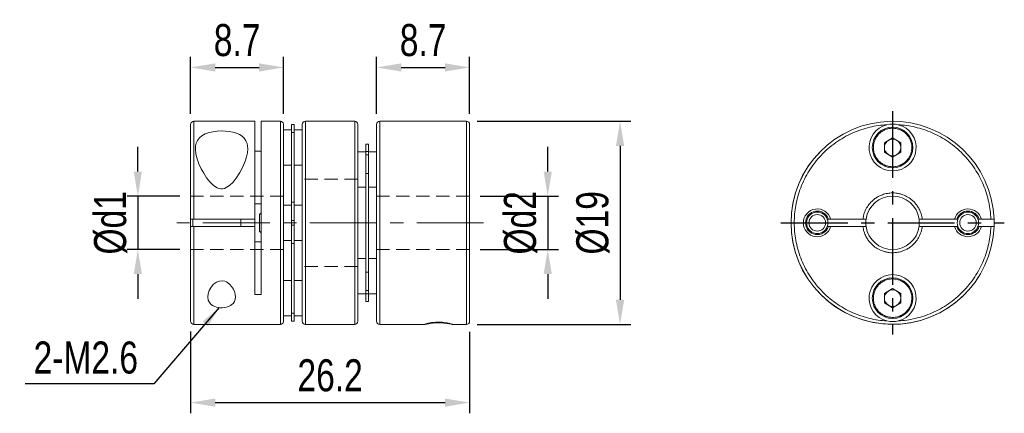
# Model space of a CAD drawing. Header units: millimetres. Extents: x 0 to 297, y 0 to 210.
# Tile 3 of 5: x 153 to 245, y 95 to 132. Entities that reach past the tile are written whole.
import ezdxf

# ---------------------------------------------------------------- set-up
doc = ezdxf.new("R2010")
doc.units = ezdxf.units.MM
doc.header["$LTSCALE"] = 5
doc.linetypes.add('CENTER', pattern=[2, 1.25, -0.25, 0.25, -0.25])
doc.linetypes.add('HIDDEN', pattern=[0.375, 0.25, -0.125])
doc.layers.get('0').update_dxf_attribs({"linetype": 'CONTINUOUS'})
doc.layers.get('Defpoints').update_dxf_attribs({"linetype": 'CONTINUOUS'})
doc.layers.add('D', color=7, linetype='CONTINUOUS')
doc.layers.add('DIM', color=2, linetype='CONTINUOUS')
doc.styles.get("Standard").update_dxf_attribs({"font": 'Gulim.ttf', "width": 0.8, "height": 3})
doc.dimstyles.new('LIM', dxfattribs={"dimtxt": 2, "dimasz": 2, "dimexe": 2, "dimexo": 1, "dimgap": 1, "dimtad": 1, "dimdec": 3, "dimzin": 9, "dimdsep": 46, "dimtxsty": 'Standard', "dimcen": 3, "dimclrd": 1, "dimclre": 1, "dimadec": 0, "dimazin": 0, "dimtfac": 1, "dimtdec": 3, "dimtmove": 0, "dimatfit": 3, "dimfxl": 0, "dimtolj": 1, "dimtzin": 0, "dimarcsym": 0})
doc.dimstyles.get("Standard").update_dxf_attribs({"dimtxt": 0.18, "dimasz": 0.18, "dimexe": 0.18, "dimexo": 0.0625, "dimgap": 0.09, "dimtad": 0, "dimtih": 1, "dimtoh": 1, "dimdec": 4, "dimzin": 0, "dimdsep": 46, "dimtxsty": 'Standard', "dimcen": 0.09, "dimadec": 0, "dimazin": 0, "dimtfac": 1, "dimtdec": 4, "dimtofl": 0, "dimtmove": 0, "dimatfit": 3, "dimfxl": 0, "dimtolj": 1, "dimtzin": 0, "dimarcsym": 0})

# ---------------------------------------------------------------- blocks, each defined once
blk = doc.blocks.new('*D68')
at = {"layer": 'D', "color": 1, "lineweight": -2}
for p, q in [((169.321, 122.902), (169.321, 128.259)), ((178.021, 122.902), (178.021, 128.259)), ((171.621, 127.259), (175.721, 127.259))]:
    blk.add_line(p, q, dxfattribs=at)
at = {"layer": 'D', "color": 1}
for points in [[(171.621, 127.642), (171.621, 126.876), (169.321, 127.259)], [(175.721, 127.642), (175.721, 126.876), (178.021, 127.259)]]:
    blk.add_solid(points, dxfattribs=at)
at = {"layer": 'Defpoints', "color": 0}
for p in [(178.021, 127.259), (169.321, 121.902), (178.021, 121.902)]:
    blk.add_point(p, dxfattribs=at)
at = {"layer": 'D', "insert": (173.671, 129.799), "char_height": 3, "attachment_point": 5}
blk.add_mtext('\\A1;8.7', dxfattribs=at)
blk = doc.blocks.new('*D69')
at = {"layer": 'D', "color": 1, "lineweight": -2}
for p, q in [((186.721, 122.908), (186.721, 128.259)), ((195.421, 122.908), (195.421, 128.259)), ((189.021, 127.259), (193.121, 127.259))]:
    blk.add_line(p, q, dxfattribs=at)
at = {"layer": 'D', "color": 1}
for points in [[(189.021, 127.642), (189.021, 126.876), (186.721, 127.259)], [(193.121, 127.642), (193.121, 126.876), (195.421, 127.259)]]:
    blk.add_solid(points, dxfattribs=at)
at = {"layer": 'Defpoints', "color": 0}
for p in [(195.421, 127.259), (186.721, 121.908), (195.421, 121.908)]:
    blk.add_point(p, dxfattribs=at)
at = {"layer": 'D', "insert": (191.071, 129.799), "char_height": 3, "attachment_point": 5}
blk.add_mtext('\\A1;8.7', dxfattribs=at)
blk = doc.blocks.new('*D70')
at = {"layer": 'D', "color": 1, "lineweight": -2}
for p, q in [((164.386, 117.517), (164.386, 119.817)), ((168.321, 115.217), (163.386, 115.217)), ((164.386, 115.217), (164.386, 110.217)), ((168.321, 110.217), (163.386, 110.217)), ((164.386, 107.917), (164.386, 105.617))]:
    blk.add_line(p, q, dxfattribs=at)
at = {"layer": 'D', "color": 1}
for points in [[(164.003, 117.517), (164.769, 117.517), (164.386, 115.217)], [(164.003, 107.917), (164.769, 107.917), (164.386, 110.217)]]:
    blk.add_solid(points, dxfattribs=at)
at = {"layer": 'Defpoints', "color": 0}
for p in [(169.321, 115.217), (164.386, 110.217), (169.321, 110.217)]:
    blk.add_point(p, dxfattribs=at)
at = {"layer": 'D', "insert": (161.842, 112.717), "char_height": 3, "attachment_point": 5, "rotation": 90}
blk.add_mtext('\\A1;%%cd1', dxfattribs=at)
blk = doc.blocks.new('*D71')
at = {"layer": 'D', "color": 1, "lineweight": -2}
for p, q in [((202.728, 117.517), (202.728, 119.817)), ((196.421, 115.217), (203.728, 115.217)), ((202.728, 115.217), (202.728, 110.217)), ((196.421, 110.217), (203.728, 110.217)), ((202.728, 107.917), (202.728, 105.617))]:
    blk.add_line(p, q, dxfattribs=at)
at = {"layer": 'D', "color": 1}
for points in [[(202.345, 117.517), (203.112, 117.517), (202.728, 115.217)], [(202.345, 107.917), (203.112, 107.917), (202.728, 110.217)]]:
    blk.add_solid(points, dxfattribs=at)
at = {"layer": 'Defpoints', "color": 0}
for p in [(195.421, 115.217), (195.421, 110.217), (202.728, 110.217)]:
    blk.add_point(p, dxfattribs=at)
at = {"layer": 'D', "insert": (200.186, 112.717), "char_height": 3, "attachment_point": 5, "rotation": 90}
blk.add_mtext('\\A1;%%cd2', dxfattribs=at)
blk = doc.blocks.new('*D72')
at = {"layer": 'D', "color": 1, "lineweight": -2}
for p, q in [((196.121, 122.217), (210.496, 122.217)), ((209.496, 119.917), (209.496, 105.517)), ((196.121, 103.217), (210.496, 103.217))]:
    blk.add_line(p, q, dxfattribs=at)
at = {"layer": 'D', "color": 1}
for points in [[(209.113, 119.917), (209.88, 119.917), (209.496, 122.217)], [(209.113, 105.517), (209.88, 105.517), (209.496, 103.217)]]:
    blk.add_solid(points, dxfattribs=at)
at = {"layer": 'Defpoints', "color": 0}
for p in [(195.121, 122.217), (195.121, 103.217), (209.496, 103.217)]:
    blk.add_point(p, dxfattribs=at)
at = {"layer": 'D', "insert": (206.954, 112.717), "char_height": 3, "attachment_point": 5, "rotation": 90}
blk.add_mtext('\\A1;%%c19', dxfattribs=at)
blk = doc.blocks.new('*D73')
at = {"layer": 'D', "color": 1, "lineweight": -2}
for p, q in [((169.321, 102.533), (169.321, 94.891)), ((195.421, 102.517), (195.421, 94.891)), ((171.621, 95.891), (193.121, 95.891))]:
    blk.add_line(p, q, dxfattribs=at)
at = {"layer": 'D', "color": 1}
for points in [[(171.621, 96.275), (171.621, 95.508), (169.321, 95.891)], [(193.121, 96.275), (193.121, 95.508), (195.421, 95.891)]]:
    blk.add_solid(points, dxfattribs=at)
at = {"layer": 'Defpoints', "color": 0}
for p in [(169.321, 103.533), (195.421, 103.517), (195.421, 95.891)]:
    blk.add_point(p, dxfattribs=at)
at = {"layer": 'D', "insert": (182.371, 98.429), "char_height": 3, "attachment_point": 5}
blk.add_mtext('\\A1;26.2', dxfattribs=at)

msp = doc.modelspace()

# ---------------------------------------------------------------- linework, layer by layer
at = {"color": 7, "linetype": 'Continuous', "lineweight": 15}
for p, q in [((175.3209, 122.2171), (169.6209, 122.2171)), ((169.6209, 122.2171), (169.6209, 113.0671)), ((175.3209, 113.0671), (175.3209, 122.2171)), ((177.7209, 122.2171), (175.9209, 122.2171)), ((175.9209, 122.2171), (175.9209, 105.9996)), ((177.7209, 103.2171), (177.7209, 122.2171)), ((179.0209, 121.9171), (178.7709, 121.9171)), ((178.7709, 121.9144), (178.7709, 121.9171)), ((178.7709, 121.9144), (179.0209, 121.9144)), ((178.7709, 121.1829), (178.7709, 121.9144)), ((179.0209, 121.9144), (179.0209, 121.9171)), ((179.0209, 121.1829), (179.0209, 121.9144)), ((184.6709, 122.2171), (180.0709, 122.2171)), ((180.0709, 119.4347), (180.0709, 122.2171)), ((184.6709, 103.2171), (184.6709, 122.2171)), ((195.1209, 122.2171), (187.0209, 122.2171)), ((187.0209, 122.2171), (187.0209, 119.4347)), ((195.1209, 103.2171), (195.1209, 122.2171)), ((178.7709, 121.4171), (178.0209, 121.4171)), ((178.7709, 121.1829), (179.0209, 121.1829)), ((178.7709, 114.6457), (178.7709, 121.1829)), ((179.7709, 121.4171), (179.0209, 121.4171)), ((179.0209, 121.1829), (179.0209, 114.6457)), ((185.9709, 120.0672), (185.7209, 120.0672)), ((185.7209, 119.3769), (185.7209, 120.0672)), ((185.9709, 119.3769), (185.9709, 120.0672)), ((234.2167, 120.2131), (234.9892, 120.6591)), ((234.2167, 119.3211), (234.2167, 120.2131)), ((234.9892, 120.6591), (235.7617, 120.2131)), ((235.7617, 120.2131), (235.7617, 119.3211)), ((175.9209, 119.4346), (175.3209, 119.4346)), ((180.0709, 103.2171), (180.0709, 119.4347)), ((185.7209, 119.3523), (184.9709, 119.3523)), ((185.7209, 119.3769), (185.9709, 119.3769)), ((185.7209, 119.0645), (185.7209, 119.3769)), ((185.7209, 119.0645), (185.9709, 119.0645)), ((185.7209, 117.3397), (185.7209, 119.0645)), ((185.9709, 119.0645), (185.9709, 119.3769)), ((186.7209, 119.3523), (185.9709, 119.3523)), ((185.9709, 117.3397), (185.9709, 119.0645)), ((186.7209, 119.2691), (186.7209, 119.3523)), ((187.0209, 119.4347), (187.0209, 103.2171)), ((234.9892, 118.8751), (234.2167, 119.3211)), ((235.7617, 119.3211), (234.9892, 118.8751)), ((178.0209, 118.1171), (178.7709, 118.1171)), ((179.0209, 118.1171), (179.7709, 118.1171)), ((185.7209, 117.3397), (185.9709, 117.3397)), ((185.7209, 108.0947), (185.7209, 117.3397)), ((185.9709, 117.3397), (185.9709, 108.0947)), ((184.9709, 116.0523), (185.7209, 116.0523)), ((184.9709, 116.0521), (185.7209, 116.0521)), ((185.9709, 116.0523), (186.7209, 116.0523)), ((185.9709, 116.0521), (186.7209, 116.0521)), ((175.3209, 114.4848), (175.9209, 114.4848)), ((178.7709, 114.3671), (178.0209, 114.3671)), ((179.0209, 114.6457), (178.7709, 114.6457)), ((178.7709, 112.938), (178.7709, 114.6457)), ((179.0209, 112.938), (179.0209, 114.6457)), ((179.7709, 114.3671), (179.0209, 114.3671)), ((175.9209, 113.6411), (175.7709, 113.4911)), ((175.7709, 113.4911), (175.7709, 111.9431)), ((169.3209, 112.3639), (169.3209, 113.0687)), ((169.3209, 113.0671), (169.6209, 113.0671)), ((169.5209, 113.0712), (169.5209, 112.3624)), ((169.6209, 113.0671), (175.3209, 113.0671)), ((174.0209, 112.3671), (174.0209, 113.0671)), ((175.3209, 112.3671), (175.3209, 113.0671)), ((178.7709, 112.938), (179.0209, 112.938)), ((178.7709, 112.4962), (178.7709, 112.938)), ((178.7709, 112.4962), (179.0209, 112.4962)), ((178.7709, 110.7884), (178.7709, 112.4962)), ((179.0209, 112.4962), (179.0209, 112.938)), ((179.0209, 110.7884), (179.0209, 112.4962)), ((228.8759, 113.0671), (228.982, 113.0671)), ((228.982, 113.0671), (229.1912, 113.0671)), ((229.1912, 113.0671), (232.2111, 113.0671)), ((232.2111, 113.0671), (232.5138, 113.0671)), ((237.4646, 113.0671), (237.7672, 113.0671)), ((237.7672, 113.0671), (240.7872, 113.0671)), ((240.7872, 113.0671), (240.9964, 113.0671)), ((240.9964, 113.0671), (241.1024, 113.0671)), ((242.9759, 113.0671), (243.082, 113.0671)), ((243.2912, 113.0671), (243.082, 113.0671)), ((243.2912, 113.0671), (244.1825, 113.0671)), ((244.1825, 113.0671), (244.4827, 113.0671)), ((169.6209, 112.3671), (169.3209, 112.3671)), ((175.3209, 112.3671), (169.6209, 112.3671)), ((169.6209, 112.3671), (169.6209, 103.2171)), ((175.3209, 105.9996), (175.3209, 112.3671)), ((175.7709, 111.9431), (175.9209, 111.7931)), ((228.982, 112.3671), (228.8759, 112.3671)), ((228.982, 112.3671), (229.1912, 112.3671)), ((232.2111, 112.3671), (229.1912, 112.3671)), ((232.5138, 112.3671), (232.2111, 112.3671)), ((237.7672, 112.3671), (237.4646, 112.3671)), ((240.7872, 112.3671), (237.7672, 112.3671)), ((240.7872, 112.3671), (240.9964, 112.3671)), ((241.1024, 112.3671), (240.9964, 112.3671)), ((243.082, 112.3671), (242.9759, 112.3671)), ((243.082, 112.3671), (243.2912, 112.3671)), ((244.1825, 112.3671), (243.2912, 112.3671)), ((244.4827, 112.3671), (244.1825, 112.3671)), ((175.9209, 110.9493), (175.3209, 110.9493)), ((178.0209, 111.0671), (178.7709, 111.0671)), ((178.7709, 110.7884), (179.0209, 110.7884)), ((178.7709, 104.2512), (178.7709, 110.7884)), ((179.0209, 111.0671), (179.7709, 111.0671)), ((179.0209, 110.7884), (179.0209, 104.2512)), ((185.7209, 109.3821), (184.9709, 109.3821)), ((186.7209, 109.3821), (185.9709, 109.3821)), ((185.9709, 108.0947), (185.7209, 108.0947)), ((185.7209, 106.3699), (185.7209, 108.0947)), ((185.9709, 106.3699), (185.9709, 108.0947)), ((178.7709, 107.3171), (178.0209, 107.3171)), ((179.7709, 107.3171), (179.0209, 107.3171)), ((175.3209, 105.9996), (175.9209, 105.9996)), ((184.9709, 106.0821), (185.7209, 106.0821)), ((184.9709, 106.0819), (185.7209, 106.0819)), ((185.7209, 106.3699), (185.9709, 106.3699)), ((185.7209, 106.0575), (185.7209, 106.3699)), ((185.7209, 106.0575), (185.9709, 106.0575)), ((185.7209, 105.3672), (185.7209, 106.0575)), ((185.9709, 106.0575), (185.9709, 106.3699)), ((185.9709, 106.0821), (186.7209, 106.0821)), ((185.9709, 106.0819), (186.7209, 106.0819)), ((185.9709, 105.3672), (185.9709, 106.0575)), ((234.2167, 106.1131), (234.9892, 106.5591)), ((234.2167, 105.2211), (234.2167, 106.1131)), ((234.9892, 106.5591), (235.7617, 106.1131)), ((235.7617, 106.1131), (235.7617, 105.2211)), ((185.7209, 105.3672), (185.9709, 105.3672)), ((185.9709, 105.3672), (185.7209, 105.3672)), ((186.7209, 105.8321), (186.7209, 105.834)), ((186.7209, 105.8321), (186.7357, 105.8321)), ((234.9892, 104.7751), (234.2167, 105.2211)), ((235.7617, 105.2211), (234.9892, 104.7751)), ((179.0209, 104.2512), (178.7709, 104.2512)), ((178.7709, 103.5197), (178.7709, 104.2512)), ((179.0209, 103.5197), (179.0209, 104.2512)), ((169.6209, 103.2171), (177.7209, 103.2171)), ((178.0209, 104.0171), (178.7709, 104.0171)), ((178.7709, 103.5197), (179.0209, 103.5197)), ((178.7709, 103.5171), (178.7709, 103.5197)), ((178.7709, 103.5171), (179.0209, 103.5171)), ((179.0209, 104.0171), (179.7709, 104.0171)), ((179.0209, 103.5171), (179.0209, 103.5197)), ((180.0709, 103.2171), (184.6709, 103.2171)), ((187.0209, 103.2171), (188.8209, 103.2171)), ((189.4209, 103.2171), (188.8209, 103.2171)), ((189.4209, 103.2171), (191.2395, 103.2171)), ((193.8209, 103.2219), (193.7954, 103.2191)), ((193.7954, 103.2171), (195.1209, 103.2171))]:
    msp.add_line(p, q, dxfattribs=at)
at = {"color": 1, "linetype": 'HIDDEN', "lineweight": 15}
for p, q in [((184.9709, 116.8171), (179.7709, 116.8171)), ((178.0209, 115.2171), (169.3209, 115.2171)), ((195.4209, 115.2171), (186.7209, 115.2171)), ((178.0209, 110.2171), (169.3209, 110.2171)), ((195.4209, 110.2171), (186.7209, 110.2171)), ((184.9709, 108.6171), (179.7709, 108.6171))]:
    msp.add_line(p, q, dxfattribs=at)
at = {"color": 1, "linetype": 'CENTER', "lineweight": 15}
msp.add_line((196.7259, 112.7171), (168.0159, 112.7171), dxfattribs=at)
at = {"color": 7, "linetype": 'Continuous', "lineweight": 15, "flags": 128}
for points in [[(169.3242, 121.96), (169.3244, 121.9624), (169.3209, 121.9017)], [(178.0209, 121.9017), (178.0185, 121.952), (178.0177, 121.96)], [(174.6709, 119.6453), (174.6417, 119.2706), (174.5594, 118.8783), (174.4317, 118.4754), (174.2132, 117.9512), (173.9343, 117.4221), (173.5955, 116.903), (173.3047, 116.5375), (172.9615, 116.2079), (172.6595, 116.0116), (172.4872, 115.9433), (172.3049, 115.9066), (172.1381, 115.9068), (171.9745, 115.9373), (171.7979, 116.0042), (171.6343, 116.0962), (171.365, 116.3063), (171.1294, 116.5478), (170.8173, 116.9407), (170.5494, 117.3519), (170.3201, 117.7684), (170.1048, 118.2319), (169.9369, 118.6901), (169.8234, 119.1348), (169.7709, 119.6453), (169.7907, 119.9226), (169.8529, 120.1844), (169.9616, 120.4256), (170.1406, 120.6633), (170.3836, 120.8683), (170.6932, 121.0372), (171.0604, 121.1666), (171.4265, 121.2468), (171.8186, 121.2948), (172.1972, 121.3104), (172.5765, 121.2983), (172.9389, 121.2589), (173.2815, 121.1925), (173.5984, 121.0975), (173.879, 120.9751), (174.1276, 120.8183), (174.3281, 120.6346), (174.4928, 120.4032), (174.6015, 120.1462), (174.6542, 119.9027), (174.6709, 119.6453)], [(170.9209, 105.7889), (170.9566, 106.0859), (171.0597, 106.3877), (171.2298, 106.6882), (171.4711, 106.9667), (171.7386, 107.1629), (172.0154, 107.2705), (172.2687, 107.2927), (172.5167, 107.2453), (172.6697, 107.1808), (172.8082, 107.0977), (172.9939, 106.945), (173.1481, 106.7737), (173.3293, 106.4961), (173.4509, 106.2094), (173.503, 105.9973), (173.5209, 105.7889), (173.4978, 105.568), (173.4253, 105.3604), (173.3263, 105.2055), (173.1892, 105.0669), (173.0452, 104.9675), (172.8755, 104.8851), (172.6812, 104.8225), (172.4694, 104.7823), (172.2751, 104.7674), (172.079, 104.7717), (171.8992, 104.7933), (171.7282, 104.8309), (171.4205, 104.9539), (171.2817, 105.044), (171.1663, 105.1472), (171.0423, 105.3127), (170.9631, 105.4949), (170.9209, 105.7889)], [(169.3209, 103.5325), (169.3233, 103.4822), (169.3242, 103.4741)], [(178.0177, 103.4741), (178.0174, 103.4717), (178.0209, 103.5325)], [(193.7853, 103.218), (193.6822, 103.2321), (193.5121, 103.2627), (193.2708, 103.3038), (193.0033, 103.3398), (192.7265, 103.3619), (192.4732, 103.3666), (192.2251, 103.3566), (192.0722, 103.3434), (191.9336, 103.3272), (191.748, 103.3002), (191.5937, 103.2739), (191.4126, 103.2414), (191.291, 103.2216), (191.2389, 103.2171), (191.2209, 103.2219), (191.2441, 103.2382), (191.3165, 103.2649), (191.4156, 103.2931), (191.5527, 103.3248), (191.6967, 103.3519), (191.8663, 103.3771), (192.0606, 103.3981), (192.2724, 103.4125), (192.4668, 103.418), (192.6629, 103.4164), (192.8426, 103.4085), (193.0137, 103.3952), (193.3214, 103.3558), (193.4602, 103.3308), (193.5756, 103.3056), (193.6996, 103.2729), (193.7788, 103.2462), (193.8209, 103.2219), (193.8209, 103.2219)]]:
    msp.add_lwpolyline(points, dxfattribs=at)
at = {"color": 7, "linetype": 'Continuous', "lineweight": 15}
for centre, radius in [((234.9892, 119.7671), 1.9), ((227.9392, 112.7171), 0.774), ((242.0392, 112.7171), 0.774), ((234.9892, 105.6671), 1.9)]:
    msp.add_circle(centre, radius, dxfattribs=at)
for centre, radius, start, end in [((169.6209, 121.9171), 0.3, 90, 171.769621), ((177.7209, 121.9171), 0.3, 8.217756, 90), ((180.0709, 121.9171), 0.3, 90, 180), ((184.6709, 121.9171), 0.3, 0, 90), ((187.0209, 121.9171), 0.3, 90, 180), ((195.1209, 121.9171), 0.3, 0, 90), ((234.9892, 112.7171), 9.5, 2.111375, 357.888625), ((234.9892, 119.7671), 2.2, 104.008193, 75.991807), ((234.9892, 119.6514), 2.3124, 76.685472, 103.314528), ((234.9892, 119.7671), 0.7725, 120, 180), ((234.9892, 119.7671), 0.7725, 180, 240), ((234.9892, 119.7671), 0.7725, 60, 120), ((234.9892, 119.7671), 0.7725, 0, 60), ((234.9892, 119.7671), 0.7725, 300, 0), ((234.9892, 112.7171), 9.5, 135, 315), ((234.9892, 119.7671), 0.7725, 240, 300), ((234.9892, 112.7171), 2.5, 8.047846, 171.952154), ((227.9392, 112.7171), 1.3, 15.618498, 344.381502), ((227.9392, 112.7171), 1.1, 18.553005, 341.446995), ((227.9392, 112.7171), 1, 20.487315, 339.512685), ((242.0392, 112.7171), 1.3, 15.618498, 164.381502), ((242.0392, 112.7171), 1.1, 18.553005, 161.446995), ((242.0392, 112.7171), 1, 20.487315, 159.512685), ((227.9392, 112.7171), 1, 339.512685, 20.487315), ((234.9892, 112.7171), 2.5, 171.952154, 188.047846), ((234.9892, 112.7171), 2.5, 352.005259, 7.983506), ((242.0392, 112.7171), 1, 159.512685, 200.487315), ((242.0392, 112.7171), 1, 0, 20.487315), ((242.0392, 112.7171), 1, 339.512685, 0), ((234.9892, 112.7171), 9.5, 357.887487, 2.111706), ((234.9892, 112.7171), 2.5, 188.047846, 351.952154), ((242.0392, 112.7171), 1.3, 195.618498, 344.381502), ((242.0392, 112.7171), 1.1, 198.553005, 341.446995), ((242.0392, 112.7171), 1, 200.487315, 339.512685), ((234.9892, 105.6671), 2.2, 284.008193, 255.991807), ((164.2389, 106.2227), 22.4852, 359.040407, 0.959593), ((216.053, 106.2227), 20.6355, 178.954386, 181.045614), ((234.9892, 105.6671), 0.7725, 120, 180), ((234.9892, 105.6671), 0.7725, 60, 120), ((234.9892, 105.6671), 0.7725, 0, 60), ((234.9892, 105.6671), 0.7725, 180, 240), ((234.9892, 105.6671), 0.7725, 300, 0), ((234.9892, 105.6671), 0.7725, 240, 300), ((169.6209, 103.5171), 0.3, 188.217756, 270), ((177.7209, 103.5171), 0.3, 270, 351.769621), ((180.0709, 103.5171), 0.3, 180, 270), ((184.6709, 103.5171), 0.3, 270, 0), ((187.0209, 103.5171), 0.3, 180, 270), ((195.1209, 103.5171), 0.3, 270, 0), ((234.9892, 105.7827), 2.3124, 256.685492, 283.314508)]:
    msp.add_arc(centre, radius, start, end, dxfattribs=at)
for points, knots in [([(169.3209, 121.9017), (169.3209, 121.8796), (169.3209, 121.8357), (169.3209, 121.6799), (169.3209, 121.4554), (169.3209, 121.1489), (169.3209, 120.7665), (169.3209, 120.3042), (169.3209, 119.7703), (169.3209, 119.1673), (169.3209, 118.505), (169.3209, 117.793), (169.3209, 117.0398), (169.3209, 116.2613), (169.3209, 115.4622), (169.3209, 114.6632), (169.3209, 113.863), (169.3209, 113.3324), (169.3209, 113.0671)], [0, 0, 0, 0, 0.058784, 0.1175107, 0.1793813, 0.2412135, 0.3053354, 0.3694188, 0.4347283, 0.5000001, 0.5653095, 0.6305814, 0.6947033, 0.7587868, 0.8206574, 0.8824896, 0.941235, 1, 1, 1, 1]), ([(178.0209, 112.7171), (178.0209, 112.9888), (178.0209, 113.5321), (178.0209, 114.3556), (178.0209, 115.1806), (178.0209, 116.0092), (178.0209, 116.8186), (178.0209, 117.6042), (178.0209, 118.3483), (178.0209, 119.0415), (178.0209, 119.6733), (178.0209, 120.2328), (178.0209, 120.7173), (178.0209, 121.1175), (178.0209, 121.4379), (178.0209, 121.6718), (178.0209, 121.8337), (178.0209, 121.879), (178.0209, 121.9017)], [0, 0, 0, 0, 0.0585674, 0.1171162, 0.1789084, 0.2407376, 0.3049059, 0.3691112, 0.4345374, 0.4999999, 0.5654262, 0.6308887, 0.6950568, 0.7592621, 0.8210543, 0.8828836, 0.9414144, 1, 1, 1, 1]), ([(179.7709, 119.2226), (179.7709, 119.4158), (179.7709, 119.8021), (179.7709, 120.3177), (179.7709, 120.7798), (179.7709, 121.1334), (179.7709, 121.3939), (179.7709, 121.5811), (179.7709, 121.7559), (179.7709, 121.8773), (179.7709, 121.9327), (179.7709, 121.9171), (179.7709, 121.9171)], [0, 0, 0, 0, 0.11650474, 0.23297245, 0.35641631, 0.47993269, 0.56573677, 0.65137801, 0.73724686, 0.86857317, 0.99997392, 1, 1, 1, 1]), ([(184.9709, 119.2226), (184.9709, 119.4158), (184.9709, 119.8021), (184.9709, 120.3177), (184.9709, 120.7798), (184.9709, 121.1334), (184.9709, 121.3937), (184.9709, 121.5815), (184.9709, 121.754), (184.9709, 121.8891), (184.9709, 121.9077), (184.9709, 121.9171)], [0, 0, 0, 0, 0.1165078, 0.2329785, 0.3564256, 0.4799452, 0.5657515, 0.651395, 0.7372661, 0.8685958, 1, 1, 1, 1]), ([(186.7209, 121.9078), (186.7209, 121.9105), (186.7209, 121.9223), (186.7209, 121.8528), (186.7209, 121.6979), (186.7209, 121.4518), (186.7209, 121.1303), (186.7209, 120.7372), (186.7209, 120.2858), (186.7209, 119.7843), (186.7209, 119.4099), (186.7209, 119.2226)], [0, 0, 0, 0, 0.0368357, 0.1628679, 0.2889704, 0.4125794, 0.5362599, 0.655292, 0.7743955, 0.8871448, 1, 1, 1, 1]), ([(195.4209, 106.5993), (195.4209, 106.8069), (195.4209, 107.2219), (195.4209, 107.9131), (195.4209, 108.6533), (195.4209, 109.4537), (195.4209, 110.2935), (195.4209, 111.1727), (195.4209, 112.0723), (195.4209, 112.9842), (195.4209, 113.8934), (195.4209, 114.7854), (195.4209, 115.6517), (195.4209, 116.4745), (195.4209, 117.253), (195.4209, 117.9692), (195.4209, 118.6294), (195.4209, 119.2312), (195.4209, 119.782), (195.4209, 120.2864), (195.4209, 120.737), (195.4209, 121.1303), (195.4209, 121.4518), (195.4209, 121.6979), (195.4209, 121.8528), (195.4209, 121.9223), (195.4209, 121.9105), (195.4209, 121.9078)], [0, 0, 0, 0, 0.0385654, 0.0770947, 0.1177954, 0.1584717, 0.2007364, 0.2429767, 0.286069, 0.3291374, 0.3722298, 0.4152981, 0.4575629, 0.4998032, 0.5405039, 0.5811801, 0.6197395, 0.6582749, 0.6968343, 0.7353697, 0.7760703, 0.8167466, 0.8590113, 0.9012516, 0.944344, 0.9874123, 1, 1, 1, 1]), ([(234.4567, 103.5325), (234.1857, 103.5551), (233.6441, 103.6004), (232.8285, 103.7623), (232.0157, 103.9962), (231.2042, 104.3166), (230.4167, 104.7169), (229.6578, 105.2014), (228.945, 105.7608), (228.2872, 106.3927), (227.6946, 107.0859), (227.1773, 107.83), (226.7377, 108.6155), (226.3835, 109.425), (226.1111, 110.2535), (225.9234, 111.0787), (225.8131, 111.9021), (225.7772, 112.7172), (225.8131, 113.5322), (225.9235, 114.3558), (226.1111, 115.1808), (226.3837, 116.0095), (226.7377, 116.8188), (227.1775, 117.6045), (227.6947, 118.3484), (228.2874, 119.0417), (228.9452, 119.6734), (229.6581, 120.233), (230.4169, 120.7174), (231.2045, 121.1177), (232.0158, 121.438), (232.8287, 121.6719), (233.6442, 121.8337), (234.1858, 121.879), (234.4567, 121.9017)], [0, 0, 0, 0, 0.0292928, 0.0585582, 0.0894728, 0.1203689, 0.1524715, 0.1845557, 0.2172869, 0.25, 0.2827312, 0.3154444, 0.347547, 0.3796311, 0.4105457, 0.4414418, 0.47073, 0.5, 0.5292883, 0.5585583, 0.5894729, 0.620369, 0.6524716, 0.6845557, 0.717287, 0.75, 0.7827313, 0.8154444, 0.8475471, 0.8796311, 0.9105458, 0.9414419, 0.9707163, 1, 1, 1, 1]), ([(235.5217, 121.9017), (235.7868, 121.8796), (236.3166, 121.8357), (237.114, 121.6799), (237.9087, 121.4554), (238.702, 121.1489), (239.4728, 120.7665), (240.2171, 120.3042), (240.9185, 119.7703), (241.5691, 119.1673), (242.1589, 118.505), (242.6788, 117.793), (243.1262, 117.0398), (243.4933, 116.2613), (243.7839, 115.4622), (243.9925, 114.6632), (244.1323, 113.863), (244.1658, 113.3324), (244.1825, 113.0671)], [0, 0, 0, 0, 0.058784, 0.1175107, 0.1793813, 0.2412135, 0.3053354, 0.3694188, 0.4347283, 0.5000001, 0.5653095, 0.6305814, 0.6947033, 0.7587868, 0.8206574, 0.8824896, 0.941235, 1, 1, 1, 1]), ([(233.1892, 119.7671), (233.1952, 119.8803), (233.2072, 120.1065), (233.2919, 120.3842), (233.389, 120.5988), (233.5129, 120.8105), (233.7079, 121.0486), (233.9937, 121.2827), (234.2806, 121.4305), (234.5405, 121.5154), (234.7632, 121.5579), (235.0267, 121.574), (235.3286, 121.5463), (235.6063, 121.4648), (235.8209, 121.3672), (236.0326, 121.2435), (236.2708, 121.0483), (236.5048, 120.7626), (236.6528, 120.4758), (236.7371, 120.216), (236.7811, 119.9934), (236.7865, 119.8427), (236.7892, 119.7671)], [0, 0, 0, 0, 0.0600506, 0.1199593, 0.1526967, 0.1850663, 0.249993, 0.3150149, 0.3799417, 0.4201098, 0.4599161, 0.5000012, 0.5600282, 0.6199611, 0.6526984, 0.6850682, 0.749995, 0.8150166, 0.8799436, 0.9200471, 0.9598531, 1, 1, 1, 1]), ([(236.7892, 119.7671), (236.7832, 119.6538), (236.7712, 119.4276), (236.6865, 119.15), (236.5894, 118.9354), (236.4655, 118.7237), (236.2704, 118.4855), (235.9847, 118.2514), (235.6978, 118.1036), (235.4379, 118.0187), (235.2152, 117.9762), (234.9517, 117.9602), (234.6497, 117.9879), (234.3721, 118.0694), (234.1575, 118.167), (233.9458, 118.2907), (233.7076, 118.4858), (233.4736, 118.7716), (233.3256, 119.0583), (233.2413, 119.3181), (233.1973, 119.5408), (233.1919, 119.6914), (233.1892, 119.7671)], [0, 0, 0, 0, 0.0600504, 0.1199592, 0.1526964, 0.1850662, 0.2499929, 0.3150148, 0.3799417, 0.4201099, 0.4599161, 0.5000009, 0.5600282, 0.6199612, 0.6526984, 0.685068, 0.7499951, 0.8150167, 0.8799437, 0.920047, 0.9598533, 1, 1, 1, 1]), ([(179.7709, 103.5171), (179.7709, 103.5212), (179.7709, 103.5295), (179.7709, 103.5972), (179.7709, 103.7044), (179.7709, 103.8528), (179.7709, 104.0404), (179.7709, 104.3007), (179.7709, 104.6546), (179.7709, 105.1159), (179.7709, 105.6346), (179.7709, 106.2027), (179.7709, 106.825), (179.7709, 107.5103), (179.7709, 108.2556), (179.7709, 108.976), (179.7709, 109.6373), (179.7709, 110.2283), (179.7709, 110.937), (179.7709, 111.7678), (179.7709, 112.6119), (179.7709, 113.35), (179.7709, 113.9799), (179.7709, 114.5994), (179.7709, 115.206), (179.7709, 115.797), (179.7709, 116.4582), (179.7709, 117.1789), (179.7709, 117.9232), (179.7709, 118.6117), (179.7709, 119.0189), (179.7709, 119.2226)], [0, 0, 0, 0, 0.0292108, 0.0583631, 0.0875959, 0.1161967, 0.1447432, 0.1733657, 0.2145129, 0.2556843, 0.2945002, 0.3333406, 0.3721564, 0.4109968, 0.452144, 0.4933154, 0.5219163, 0.5504629, 0.5790853, 0.62286, 0.6666595, 0.6958702, 0.7250225, 0.7542553, 0.7828562, 0.8114027, 0.8400252, 0.8811724, 0.9223438, 0.9611535, 1, 1, 1, 1]), ([(184.9709, 103.5171), (184.9709, 103.5212), (184.9709, 103.5295), (184.9709, 103.5972), (184.9709, 103.7044), (184.9709, 103.8528), (184.9709, 104.0404), (184.9709, 104.3007), (184.9709, 104.6546), (184.9709, 105.1159), (184.9709, 105.6346), (184.9709, 106.2027), (184.9709, 106.825), (184.9709, 107.5103), (184.9709, 108.2556), (184.9709, 108.976), (184.9709, 109.6373), (184.9709, 110.2283), (184.9709, 110.937), (184.9709, 111.7678), (184.9709, 112.6119), (184.9709, 113.35), (184.9709, 113.9799), (184.9709, 114.5994), (184.9709, 115.206), (184.9709, 115.797), (184.9709, 116.4582), (184.9709, 117.1789), (184.9709, 117.9232), (184.9709, 118.6117), (184.9709, 119.0189), (184.9709, 119.2226)], [0, 0, 0, 0, 0.0292192, 0.0583712, 0.0876038, 0.1162044, 0.1447506, 0.1733729, 0.2145197, 0.2556908, 0.2945063, 0.3333463, 0.3721618, 0.4110019, 0.4521488, 0.4933198, 0.5219204, 0.5504668, 0.579089, 0.6228632, 0.6666624, 0.6958728, 0.7250249, 0.7542574, 0.7828581, 0.8114044, 0.8400266, 0.8811734, 0.9223445, 0.9611538, 1, 1, 1, 1]), ([(186.7209, 119.2226), (186.7209, 119.0256), (186.7209, 118.6316), (186.7209, 117.9684), (186.7209, 117.2532), (186.7209, 116.4744), (186.7209, 115.6517), (186.7209, 114.7854), (186.7209, 113.8934), (186.7209, 112.9842), (186.7209, 112.0723), (186.7209, 111.1727), (186.7209, 110.2935), (186.7209, 109.4537), (186.7209, 108.6533), (186.7209, 107.9131), (186.7209, 107.2219), (186.7209, 106.8069), (186.7209, 106.5993)], [0, 0, 0, 0, 0.0585674, 0.1171163, 0.1789084, 0.2407377, 0.3049059, 0.3691112, 0.4345374, 0.5, 0.5654262, 0.6308886, 0.6950569, 0.7592621, 0.8210543, 0.8828837, 0.9414144, 1, 1, 1, 1]), ([(232.2111, 113.0671), (232.2283, 113.1747), (232.2626, 113.3892), (232.3611, 113.7008), (232.5193, 114.0589), (232.7658, 114.4471), (233.0868, 114.7868), (233.4078, 115.0371), (233.7083, 115.2155), (234.0712, 115.3732), (234.5001, 115.4892), (234.9351, 115.5263), (235.3149, 115.5048), (235.6365, 115.448), (236.0116, 115.3352), (236.4278, 115.1393), (236.8049, 114.8632), (237.0933, 114.576), (237.3081, 114.3003), (237.509, 113.9599), (237.6821, 113.5493), (237.7389, 113.2279), (237.7672, 113.0671)], [0, 0, 0, 0, 0.040383, 0.0804766, 0.120831, 0.1853772, 0.2499892, 0.2931605, 0.3360221, 0.379252, 0.4395926, 0.4999995, 0.5403396, 0.5804331, 0.6208323, 0.6853785, 0.7499902, 0.7931617, 0.8360235, 0.8792533, 0.939577, 1, 1, 1, 1]), ([(178.0209, 103.5325), (178.0209, 103.5552), (178.0209, 103.6004), (178.0209, 103.7623), (178.0209, 103.9962), (178.0209, 104.3165), (178.0209, 104.7168), (178.0209, 105.2012), (178.0209, 105.7607), (178.0209, 106.3924), (178.0209, 107.0857), (178.0209, 107.8297), (178.0209, 108.6154), (178.0209, 109.4247), (178.0209, 110.2533), (178.0209, 111.0783), (178.0209, 111.9019), (178.0209, 112.4453), (178.0209, 112.7171)], [0, 0, 0, 0, 0.0585674, 0.1171162, 0.1789084, 0.2407377, 0.3049059, 0.3691112, 0.4345374, 0.4999999, 0.5654261, 0.6308887, 0.6950568, 0.7592622, 0.8210543, 0.8828837, 0.9414144, 1, 1, 1, 1]), ([(169.3209, 112.3671), (169.3209, 112.1017), (169.3209, 111.5711), (169.3209, 110.7707), (169.3209, 109.9717), (169.3209, 109.1725), (169.3209, 108.3942), (169.3209, 107.6409), (169.3209, 106.929), (169.3209, 106.2666), (169.3209, 105.6637), (169.3209, 105.1298), (169.3209, 104.6675), (169.3209, 104.2851), (169.3209, 103.9787), (169.3209, 103.7542), (169.3209, 103.5985), (169.3209, 103.5545), (169.3209, 103.5325)], [0, 0, 0, 0, 0.0587839, 0.1175107, 0.1793813, 0.2412134, 0.3053353, 0.3694187, 0.4347282, 0.5000001, 0.5653095, 0.6305814, 0.6947032, 0.7587866, 0.8206574, 0.8824894, 0.9412349, 1, 1, 1, 1]), ([(237.7672, 112.3671), (237.75, 112.2595), (237.7158, 112.045), (237.6173, 111.7333), (237.4591, 111.3752), (237.2125, 110.987), (236.8915, 110.6473), (236.5705, 110.3971), (236.2701, 110.2186), (235.9072, 110.061), (235.4782, 109.9449), (235.0432, 109.9078), (234.6634, 109.9294), (234.3419, 109.9861), (233.9667, 110.099), (233.5506, 110.2948), (233.1735, 110.5709), (232.8851, 110.8581), (232.6703, 111.1339), (232.4694, 111.4743), (232.2962, 111.8849), (232.2395, 112.2063), (232.2111, 112.3671)], [0, 0, 0, 0, 0.0403829, 0.0804766, 0.1208312, 0.1853772, 0.2499892, 0.2931605, 0.3360222, 0.379252, 0.4395924, 0.4999993, 0.5403396, 0.5804332, 0.6208323, 0.6853782, 0.7499903, 0.7931617, 0.8360234, 0.8792531, 0.9395768, 1, 1, 1, 1]), ([(244.1825, 112.3671), (244.1658, 112.1017), (244.1323, 111.5711), (243.9924, 110.7707), (243.7838, 109.9717), (243.4931, 109.1725), (243.1261, 108.3942), (242.6786, 107.6409), (242.1588, 106.929), (241.5688, 106.2666), (240.9184, 105.6637), (240.2168, 105.1298), (239.4726, 104.6675), (238.7017, 104.2851), (237.9085, 103.9787), (237.1138, 103.7542), (236.3165, 103.5985), (235.7867, 103.5545), (235.5217, 103.5325)], [0, 0, 0, 0, 0.0587839, 0.1175107, 0.1793813, 0.2412134, 0.3053353, 0.3694187, 0.4347282, 0.5000001, 0.5653095, 0.6305814, 0.6947032, 0.7587866, 0.8206574, 0.8824894, 0.9412349, 1, 1, 1, 1]), ([(233.1892, 105.6671), (233.1952, 105.7803), (233.2072, 106.0065), (233.2919, 106.2842), (233.389, 106.4988), (233.5129, 106.7105), (233.7079, 106.9486), (233.9937, 107.1827), (234.2806, 107.3305), (234.5405, 107.4154), (234.7632, 107.4579), (235.0267, 107.474), (235.3286, 107.4463), (235.6063, 107.3648), (235.8209, 107.2672), (236.0326, 107.1435), (236.2708, 106.9483), (236.5048, 106.6626), (236.6528, 106.3758), (236.7371, 106.116), (236.7811, 105.8934), (236.7865, 105.7427), (236.7892, 105.6671)], [0, 0, 0, 0, 0.0600504, 0.1199594, 0.1526967, 0.1850662, 0.2499929, 0.3150147, 0.3799417, 0.4201098, 0.4599161, 0.5000012, 0.5600281, 0.6199612, 0.6526984, 0.6850681, 0.7499951, 0.8150166, 0.8799436, 0.9200472, 0.9598531, 1, 1, 1, 1]), ([(186.7209, 105.8462), (186.7209, 105.6707), (186.7209, 105.3197), (186.7209, 104.8575), (186.7209, 104.4481), (186.7209, 104.101), (186.7209, 103.8264), (186.7209, 103.6349), (186.7209, 103.5284), (186.7209, 103.527), (186.7209, 103.5264)], [0, 0, 0, 0, 0.1217927, 0.2435466, 0.3720455, 0.5006213, 0.6340613, 0.7675781, 0.9036338, 1, 1, 1, 1]), ([(195.4209, 103.521), (195.4209, 103.526), (195.4209, 103.5365), (195.4209, 103.6568), (195.4209, 103.8546), (195.4209, 104.1298), (195.4209, 104.4739), (195.4209, 104.8772), (195.4209, 105.3309), (195.4209, 105.6744), (195.4209, 105.8462)], [0, 0, 0, 0, 0.11878168, 0.25110284, 0.38109282, 0.51100483, 0.63643107, 0.76177892, 0.88086974, 1, 1, 1, 1]), ([(236.7892, 105.6671), (236.7832, 105.5538), (236.7712, 105.3276), (236.6865, 105.05), (236.5894, 104.8354), (236.4655, 104.6237), (236.2704, 104.3855), (235.9847, 104.1514), (235.6978, 104.0036), (235.4379, 103.9187), (235.2152, 103.8762), (234.9517, 103.8602), (234.6497, 103.8879), (234.3721, 103.9694), (234.1575, 104.067), (233.9458, 104.1907), (233.7076, 104.3858), (233.4736, 104.6716), (233.3256, 104.9583), (233.2413, 105.2181), (233.1973, 105.4408), (233.1919, 105.5914), (233.1892, 105.6671)], [0, 0, 0, 0, 0.0600504, 0.1199593, 0.1526966, 0.1850662, 0.2499929, 0.3150149, 0.3799417, 0.4201099, 0.4599161, 0.5000009, 0.5600282, 0.6199612, 0.6526984, 0.6850679, 0.7499951, 0.8150166, 0.8799436, 0.9200469, 0.9598531, 1, 1, 1, 1])]:
    msp.add_open_spline(points, degree=3, knots=knots, dxfattribs=at)
at = {"layer": 'D', "color": 1, "linetype": 'CENTER'}
for p, q in [((234.9892, 123.1671), (234.9892, 102.2671)), ((224.5392, 112.7171), (245.4392, 112.7171))]:
    msp.add_line(p, q, dxfattribs=at)
at = {"layer": 'DIM', "color": 1, "ltscale": 25.4}
msp.add_line((165.8881, 97.6355), (153.8364, 97.6355), dxfattribs=at)

# ---------------------------------------------------------------- texts
at = {"ltscale": 25.4, "insert": (159.5155, 100.0913), "char_height": 3, "attachment_point": 5}
msp.add_mtext('{\\fGulim|b0|i0|c129|p49;2-M2.6}', dxfattribs=at)

# ---------------------------------------------------------------- dimensions: what is measured, and where the dimension line sits
at = {"layer": 'D'}
for base, p1, p2, picture, middle in [((178.0209, 127.2589), (169.3209, 121.9017), (178.0209, 121.9017), '*D68', (173.6709, 129.7989)), ((195.4209, 127.2589), (186.7209, 121.9078), (195.4209, 121.9078), '*D69', (191.0709, 129.7989))]:
    dim = msp.add_linear_dim(base=base, p1=p1, p2=p2, dimstyle='Standard', override={"dimtxt": 3, "dimasz": 2.3, "dimexe": 1, "dimexo": 1, "dimgap": 1, "dimtad": 1, "dimtih": 0, "dimtoh": 0, "dimdec": 3, "dimzin": 8, "dimcen": 1, "dimclrd": 1, "dimclre": 1, "dimclrt": 256, "dimadec": 4, "dimazin": 2, "dimtfac": 0.5, "dimtdec": 3, "dimtix": 1, "dimtofl": 1, "dimtmove": 2, "dimtzin": 8}, dxfattribs=at)
    dim.commit()
    dim.dimension.update_dxf_attribs({"geometry": picture, "text_midpoint": middle})
for base, p1, p2, text, picture, middle in [((209.4964, 103.2171), (195.1209, 122.2171), (195.1209, 103.2171), '%%c19', '*D72', (206.9544, 112.7171)), ((164.3861, 110.2171), (169.3209, 115.2171), (169.3209, 110.2171), '%%cd1', '*D70', (161.8421, 112.7171)), ((202.7284, 110.2171), (195.4209, 115.2171), (195.4209, 110.2171), '%%cd2', '*D71', (200.1865, 112.7171))]:
    dim = msp.add_linear_dim(base=base, p1=p1, p2=p2, angle=90, text=text, dimstyle='Standard', override={"dimtxt": 3, "dimasz": 2.3, "dimexe": 1, "dimexo": 1, "dimgap": 1, "dimtad": 1, "dimtih": 0, "dimtoh": 0, "dimdec": 3, "dimzin": 8, "dimcen": 1, "dimclrd": 1, "dimclre": 1, "dimclrt": 256, "dimadec": 4, "dimazin": 2, "dimtfac": 0.5, "dimtdec": 3, "dimtix": 1, "dimtofl": 1, "dimtmove": 2, "dimtzin": 8}, dxfattribs=at)
    dim.commit()
    dim.dimension.update_dxf_attribs({"geometry": picture, "text_midpoint": middle})
dim = msp.add_linear_dim(base=(195.4209, 95.8912), p1=(169.3209, 103.5325), p2=(195.4209, 103.5171), text='26.2', dimstyle='Standard', override={"dimtxt": 3, "dimasz": 2.3, "dimexe": 1, "dimexo": 1, "dimgap": 1, "dimtad": 1, "dimtih": 0, "dimtoh": 0, "dimdec": 3, "dimzin": 8, "dimcen": 1, "dimclrd": 1, "dimclre": 1, "dimclrt": 256, "dimadec": 4, "dimazin": 2, "dimtfac": 0.5, "dimtdec": 3, "dimtix": 1, "dimtofl": 1, "dimtmove": 2, "dimtzin": 8}, dxfattribs=at)
dim.commit()
dim.dimension.update_dxf_attribs({"geometry": '*D73', "text_midpoint": (182.3709, 98.4292)})

# ---------------------------------------------------------------- leaders
at = {"ltscale": 25.4}
msp.add_leader([(171.9891, 104.7825), (165.8881, 97.6355)], dimstyle='LIM', override={"dimgap": 1, "dimtad": 0}, dxfattribs=at)

doc.saveas('drawing.dxf')
